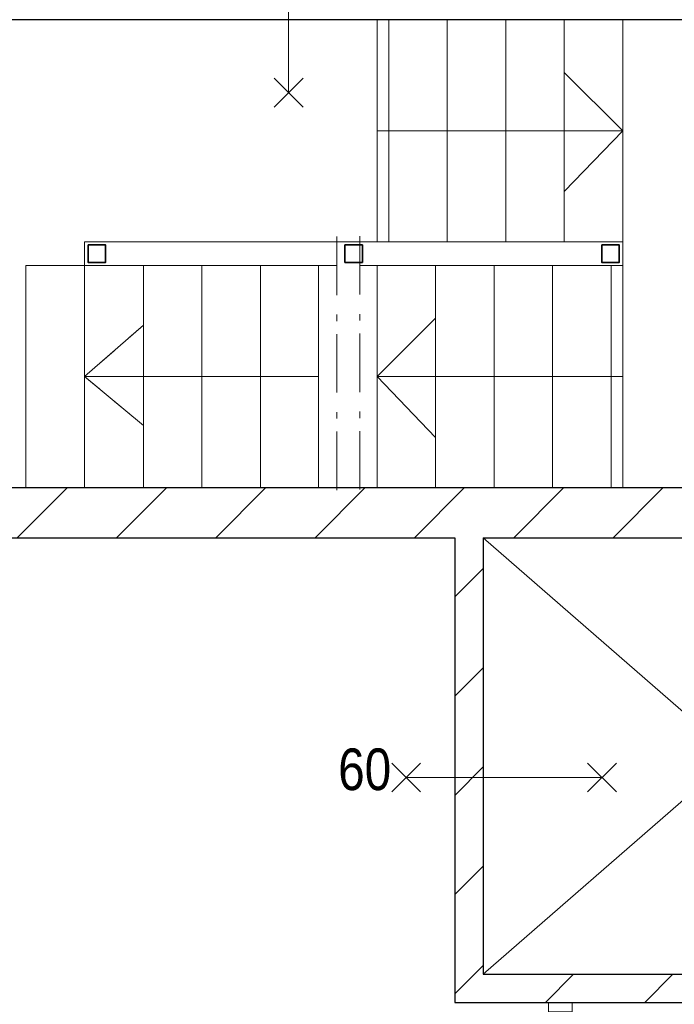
# Model space of a CAD drawing. Header units: millimetres. Extents: x 18442 to 242186, y -49554 to 63508.
# Tile 29 of 175: x 125166 to 127963, y -7752 to -3543. Entities that reach past the tile are written whole.
import ezdxf

# ---------------------------------------------------------------- set-up
doc = ezdxf.new("R2010")
doc.units = ezdxf.units.MM
doc.header["$LTSCALE"] = 400
doc.header["$PDMODE"] = 1
doc.header["$PDSIZE"] = 15
doc.linetypes.add('STYLE_01', pattern=[0.416641, 0.208282, -0.208359])
doc.linetypes.add('STYLE_06', pattern=[1.041641, 0.625, -0.208282, 0.069427, -0.138931])
for name, color, linetype, lineweight in [('BA-Brandveiligheid', 7, 'Continuous', 15), ('Binnenkozijnen', 140, 'Continuous', 15), ('Interieur-deur', 43, 'Continuous', 9), ('Interieur-systeemwand glas', 5, 'Continuous', 15), ('Lijn-afbreek', 140, 'STYLE_06', 15), ('mat-kalkzandsteen', 5, 'Continuous', 25), ('None', 7, 'Continuous', 9), ('Tekst', 140, 'Continuous', 15)]:
    doc.layers.add(name, color=color, linetype=linetype, lineweight=lineweight)
doc.styles.add('Arial Narrow', font='ARIALN.TTF', dxfattribs={"height": 211.666667})

# ---------------------------------------------------------------- blocks, each defined once
blk = doc.blocks.new('*X939')
at = {"layer": 'None', "lineweight": 9}
for p, q in [((-51982.4, -1495), (-51862.4, -1375)), ((-51558.2, -1495), (-51438.2, -1375)), ((-51133.9, -1495), (-51072.9, -1434))]:
    blk.add_line(p, q, dxfattribs=at)
blk = doc.blocks.new('*X940')
at = {"layer": 'None', "lineweight": 9}
for p, q in [((-52368.9, 239.8), (-52248.9, 359.8)), ((-52368.9, -184.5), (-52248.9, -64.5)), ((-52368.9, -608.7), (-52248.9, -488.7)), ((-52368.9, -1033), (-52248.9, -913)), ((-52368.9, -1457.3), (-52248.9, -1337.3))]:
    blk.add_line(p, q, dxfattribs=at)
blk = doc.blocks.new('*U1267')
at = {"layer": 'None', "color": 43, "linetype": 'Continuous', "lineweight": 9}
for p, q in [((-50108.9, 491), (-52248.9, -1375)), ((-52248.9, 491), (-50108.9, -1375))]:
    blk.add_line(p, q, dxfattribs=at)
blk = doc.blocks.new('060min X')
at = {"layer": 'BA-Brandveiligheid', "color": 7, "linetype": 'Continuous', "lineweight": 15}
for p, q in [((-480.2, 61.7), (-356.7, -61.7)), ((-480.2, -61.7), (-356.7, 61.7)), ((480.2, 61.7), (356.7, -61.7)), ((480.2, -61.7), (356.7, 61.7)), ((-418.5, 0), (418.5, 0))]:
    blk.add_line(p, q, dxfattribs=at)
at = {"layer": 'BA-Brandveiligheid', "color": 43, "insert": (-709.2, 124.2), "char_height": 177.8, "attachment_point": 1, "style": 'Arial Narrow'}
blk.add_mtext('60', dxfattribs=at)
blk = doc.blocks.new('*X1407')
at = {"layer": 'None', "lineweight": 9}
for p, q in [((-54239.1, 491), (-54025.1, 705)), ((-53814.8, 491), (-53600.8, 705)), ((-53390.5, 491), (-53176.5, 705)), ((-52966.3, 491), (-52752.3, 705)), ((-52542, 491), (-52328, 705)), ((-52117.7, 491), (-51903.7, 705)), ((-51693.5, 491), (-51479.5, 705))]:
    blk.add_line(p, q, dxfattribs=at)
blk = doc.blocks.new('0BH  Y')
at = {"layer": 'BA-Brandveiligheid', "color": 7, "linetype": 'Continuous', "lineweight": 15}
for p, q in [((-61.7, 480.2), (61.7, 356.7)), ((61.7, 480.2), (-61.7, 356.7)), ((0, -418.5), (0, 418.5)), ((-61.7, -480.2), (61.7, -356.7)), ((61.7, -480.2), (-61.7, -356.7))]:
    blk.add_line(p, q, dxfattribs=at)
at = {"layer": 'BA-Brandveiligheid', "color": 43, "insert": (-113.4, 805), "char_height": 177.8, "attachment_point": 1, "style": 'Arial Narrow'}
blk.add_mtext('BH', dxfattribs=at)
blk = doc.blocks.new('Deur systeemwand 915')
at = {"layer": 'Interieur-deur', "color": 140, "linetype": 'Continuous', "lineweight": 15}
blk.add_line((0, 1015), (0, 100), dxfattribs=at)
at = {"layer": 'Interieur-deur', "color": 92, "linetype": 'Continuous', "lineweight": 25}
blk.add_lwpolyline([(-915, 100), (0, 100), (0, 60), (-915, 60)], close=True, dxfattribs=at)
at = {"layer": 'Interieur-deur', "color": 140, "linetype": 'Continuous', "lineweight": 15}
blk.add_arc((0, 100), 915, 90, 180, dxfattribs=at)
blk = doc.blocks.new('systeemwandstijl 950 hoh')
at = {"layer": 'Interieur-systeemwand glas', "color": 43, "linetype": 'Continuous', "lineweight": 9}
blk.add_lwpolyline([(0, 20), (100, 20), (100, -20), (0, -20)], close=True, dxfattribs=at)
at = {"layer": 'Interieur-systeemwand glas', "color": 43, "linetype": 'Continuous', "lineweight": 15}
for p in [(0, 950), (0, 0)]:
    blk.add_point(p, dxfattribs=at)
blk = doc.blocks.new('*U1913')
at = {"layer": 'Interieur-systeemwand glas', "lineweight": 15}
for p, q in [((-51968.9, -1496), (-51968.9, -4866)), ((-51868.9, -1496), (-51868.9, -4866))]:
    blk.add_line(p, q, dxfattribs=at)
at = {"layer": 'Interieur-systeemwand glas', "color": 7, "xscale": -1}
for name, p, rotation in [('systeemwandstijl 950 hoh', (-51968.9, -1515), 180), ('systeemwandstijl 950 hoh', (-51968.9, -1996), 180), ('Deur systeemwand 915', (-51968.9, -1996), 270), ('systeemwandstijl 950 hoh', (-51968.9, -2911), 180)]:
    blk.add_blockref(name, p, dxfattribs=dict(at, rotation=rotation))
at = {"layer": 'Interieur-systeemwand glas', "color": 7}
for p in [(-51968.9, -3878.5), (-51968.9, -4846)]:
    blk.add_blockref('systeemwandstijl 950 hoh', p, dxfattribs=at)

msp = doc.modelspace()

# ---------------------------------------------------------------- linework, layer by layer
at = {"layer": 'Lijn-afbreek', "lineweight": 15}
for p, q in [((126520.71722, -4470.60029), (126520.71722, -5625.60029)), ((126520.71722, -4470.60029), (126520.71722, -5625.60029)), ((126619.82367, -4468.38115), (126619.82367, -5623.38115)), ((126619.82367, -4468.38115), (126619.82367, -5623.38115))]:
    msp.add_line(p, q, dxfattribs=at)
at = {"layer": 'mat-kalkzandsteen', "lineweight": 25}
for p, q in [((129285.7849, -3543.38115), (123706.7849, -3543.38115)), ((123706.7849, -5543.38115), (129285.7849, -5543.38115)), ((123920.7849, -5757.38115), (127025.7849, -5757.38115)), ((127025.7849, -5757.38115), (127025.7849, -7743.38115)), ((127145.7849, -5757.38115), (127145.7849, -7623.38115)), ((127145.7849, -5757.38115), (129285.7849, -5757.38115)), ((127145.7849, -7623.38115), (128321.7849, -7623.38115)), ((127025.7849, -7743.38115), (128321.7849, -7743.38115))]:
    msp.add_line(p, q, dxfattribs=at)
at = {"layer": 'None', "color": 43, "linetype": 'Continuous', "lineweight": 9}
for p, q in [((126692.72553, -4018.38115), (127742.72553, -4018.38115)), ((127742.72553, -4493.38115), (127742.72553, -4593.38115)), ((125442.72553, -4593.38115), (126442.72553, -4593.38115)), ((125694.72553, -5543.38115), (125694.72553, -4593.38115)), ((125944.72553, -5543.38115), (125944.72553, -4593.38115)), ((126194.72553, -5543.38115), (126194.72553, -4593.38115)), ((125694.72553, -4848.38115), (125442.72553, -5068.38115)), ((126442.72553, -5068.38115), (125442.72553, -5068.38115)), ((125442.72553, -5068.38115), (125694.72553, -5278.38115))]:
    msp.add_line(p, q, dxfattribs=at)
at = {"layer": 'None', "color": 43, "linetype": 'STYLE_01', "lineweight": 9}
for p, q in [((125442.72553, -4593.38115), (126442.72553, -4593.38115)), ((125694.72553, -5543.38115), (125694.72553, -4593.38115)), ((125944.72553, -5543.38115), (125944.72553, -4593.38115)), ((126194.72553, -5543.38115), (126194.72553, -4593.38115)), ((125694.72553, -4848.38115), (125442.72553, -5068.38115)), ((126442.72553, -5068.38115), (125442.72553, -5068.38115)), ((125442.72553, -5068.38115), (125694.72553, -5278.38115))]:
    msp.add_line(p, q, dxfattribs=at)
at = {"layer": 'None', "color": 140, "linetype": 'Continuous', "lineweight": 15}
msp.add_line((127742.72553, -5068.38115), (126692.72553, -5068.38115), dxfattribs=at)
at = {"layer": 'None', "color": 43, "linetype": 'Continuous', "lineweight": 9}
for points in [[(126692.72553, -3543.38115), (126742.72553, -3543.38115), (126742.72553, -4493.38115), (126692.72553, -4493.38115)], [(126742.72553, -3543.38115), (126992.72553, -3543.38115), (126992.72553, -4493.38115), (126742.72553, -4493.38115)], [(126992.72553, -3543.38115), (127242.72553, -3543.38115), (127242.72553, -4493.38115), (126992.72553, -4493.38115)], [(127242.72553, -3543.38115), (127492.72553, -3543.38115), (127492.72553, -4493.38115), (127242.72553, -4493.38115)], [(127492.72553, -3543.38115), (127742.72553, -3543.38115), (127742.72553, -4493.38115), (127492.72553, -4493.38115)], [(125192.72553, -4593.38115), (125442.72553, -4593.38115), (125442.72553, -5543.38115), (125192.72553, -5543.38115)]]:
    msp.add_lwpolyline(points, close=True, dxfattribs=at)
at = {"layer": 'None', "color": 43, "linetype": 'Continuous', "lineweight": 9, "flags": 128}
for points in [[(127492.72553, -4278.38115), (127742.72553, -4018.38115), (127492.72553, -3768.38115)], [(126545.23384, -5543.38115), (126442.72553, -5543.38115), (126442.72553, -4593.38115), (126520.71722, -4593.38115)]]:
    msp.add_lwpolyline(points, dxfattribs=at)
at = {"layer": 'None', "color": 140, "linetype": 'STYLE_01', "lineweight": 15, "flags": 128}
msp.add_lwpolyline([(125442.72553, -4593.38115), (125442.72553, -4493.38115), (126692.72553, -4493.38115)], dxfattribs=at)
at = {"layer": 'None', "color": 140, "linetype": 'Continuous', "lineweight": 15, "flags": 128}
for points in [[(125442.72553, -4593.38115), (125442.72553, -4493.38115), (126692.72553, -4493.38115)], [(126619.72553, -4593.38115), (126692.72553, -4593.38115), (126692.72553, -5543.38115), (126545.23384, -5543.38115)], [(126619.72553, -4593.38115), (126692.72553, -4593.38115), (126692.72553, -5543.38115), (126545.23384, -5543.38115)], [(126942.72553, -5328.38115), (126692.72553, -5068.38115), (126942.72553, -4818.38115)]]:
    msp.add_lwpolyline(points, dxfattribs=at)
at = {"layer": 'None', "color": 1, "linetype": 'Continuous', "lineweight": 35}
for points in [[(125457.72553, -4505.88115), (125532.72553, -4505.88115), (125532.72553, -4580.88115), (125457.72553, -4580.88115)], [(125457.72553, -4505.88115), (125532.72553, -4505.88115), (125532.72553, -4580.88115), (125457.72553, -4580.88115)], [(126555.22553, -4505.88115), (126630.22553, -4505.88115), (126630.22553, -4580.88115), (126555.22553, -4580.88115)], [(126555.22553, -4505.88115), (126630.22553, -4505.88115), (126630.22553, -4580.88115), (126555.22553, -4580.88115)], [(127652.72553, -4505.88115), (127727.72553, -4505.88115), (127727.72553, -4580.88115), (127652.72553, -4580.88115)]]:
    msp.add_lwpolyline(points, close=True, dxfattribs=at)
at = {"layer": 'None', "color": 43, "linetype": 'STYLE_01', "lineweight": 9}
msp.add_lwpolyline([(125192.72553, -4593.38115), (125442.72553, -4593.38115), (125442.72553, -5543.38115), (125192.72553, -5543.38115)], close=True, dxfattribs=at)
at = {"layer": 'None', "color": 43, "linetype": 'STYLE_01', "lineweight": 9, "flags": 128}
msp.add_lwpolyline([(126545.23384, -5543.38115), (126442.72553, -5543.38115), (126442.72553, -4593.38115), (126520.71722, -4593.38115)], dxfattribs=at)
at = {"layer": 'None', "color": 140, "linetype": 'Continuous', "lineweight": 15}
for points in [[(126692.72553, -4593.38115), (126942.72553, -4593.38115), (126942.72553, -5543.38115), (126692.72553, -5543.38115)], [(126942.72553, -4593.38115), (127192.72553, -4593.38115), (127192.72553, -5543.38115), (126942.72553, -5543.38115)], [(127192.72553, -4593.38115), (127442.72553, -4593.38115), (127442.72553, -5543.38115), (127192.72553, -5543.38115)], [(127442.72553, -4593.38115), (127692.72553, -4593.38115), (127692.72553, -5543.38115), (127442.72553, -5543.38115)], [(127692.72553, -4593.38115), (127742.72553, -4593.38115), (127742.72553, -5543.38115), (127692.72553, -5543.38115)]]:
    msp.add_lwpolyline(points, close=True, dxfattribs=at)

# ---------------------------------------------------------------- block references
at = {"layer": 'Binnenkozijnen', "color": 7}
msp.add_blockref('*U1913', (179394.72553, -6248.38115), dxfattribs=at)
at = {"layer": 'mat-kalkzandsteen'}
for name in ['*X1407', '*X940', '*X939']:
    msp.add_blockref(name, (179394.72553, -6248.38115), dxfattribs=at)
at = {"layer": 'None', "color": 7}
msp.add_blockref('*U1267', (179394.72553, -6248.38115), dxfattribs=at)
at = {"layer": 'Tekst', "color": 7}
for name, p in [('0BH  Y', (126314.72553, -3436.38115)), ('060min X', (127235.7849, -6782.38115))]:
    msp.add_blockref(name, p, dxfattribs=at)

doc.saveas('drawing.dxf')
